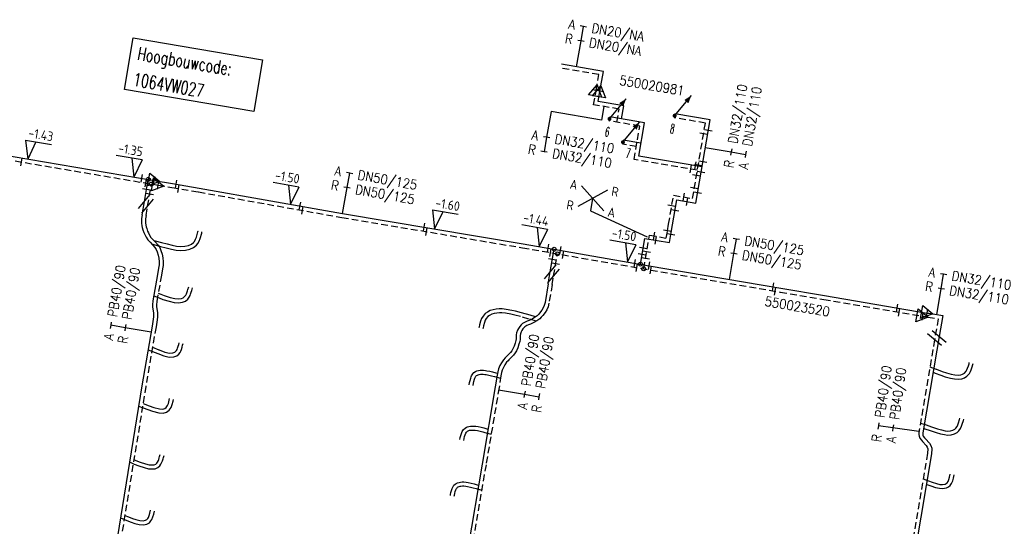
# Model space of a CAD drawing. Header units: millimetres. Extents: x 0 to 118212815, y 0 to 488348790.
# Tile 59 of 143: x 116047682 to 116141558, y 487603559 to 487651832. Entities that reach past the tile are written whole.
import ezdxf
from ezdxf.enums import TextEntityAlignment as Align

# ---------------------------------------------------------------- set-up
doc = ezdxf.new("R2010")
doc.units = ezdxf.units.MM
doc.header["$LTSCALE"] = 200
doc.linetypes.add('HIDDEN2', pattern=[4.7625, 3.175, -1.5875])
for name, color, linetype in [('WW-C-hoogbouw', 7, 'Continuous'), ('WW-C-isolatieovergang', 7, 'Continuous'), ('WW-C-mof', 7, 'Continuous'), ('WW-C-stijgstrang', 7, 'Continuous'), ('WW-C-tstuk', 7, 'Continuous'), ('WW-C-VERLOOP', 7, 'Continuous'), ('WW-I-diam', 7, 'Continuous'), ('WW-I-info', 7, 'Continuous'), ('WW-I-leidingkruis', 7, 'Continuous'), ('WW-I-NAP', 7, 'Continuous'), ('WW-L-aanvoer', 3, 'Continuous'), ('WW-L-retour', 3, 'HIDDEN2')]:
    doc.layers.add(name, color=color, linetype=linetype)
doc.styles.add('DIN17', font='ROMANS.SHX', dxfattribs={"width": 0.9})
doc.styles.add('ISOCP', font='ISOCP.SHX')

# ---------------------------------------------------------------- blocks, each defined once
blk = doc.blocks.new('LR-mof')
at = {"color": 0, "linetype": 'ByBlock', "lineweight": -2}
blk.add_line((0, -0.75), (0, 0.75), dxfattribs=at)
blk = doc.blocks.new('LR-tsb')
blk.add_circle((0, 0), 0.375)
blk = doc.blocks.new('LR-VERL')
at = {"color": 0, "linetype": 'ByBlock', "lineweight": -2}
blk.add_lwpolyline([(1.08, 0), (-1.08, -1.25), (-1.08, 1.25)], close=True, dxfattribs=at)
blk = doc.blocks.new('nap1')
at = {"color": 0, "linetype": 'Continuous', "lineweight": -3}
for p, q in [((-1, 3.5), (0, 0)), ((-1, 3.5), (4, 3.5)), ((1, 3.5), (0, 0))]:
    blk.add_line(p, q, dxfattribs=at)
at = {"color": 0, "linetype": 'Continuous', "lineweight": -3, "style": 'ISOCP'}
for tag, p in [('*1', (1.7, 5)), ('*2', (4, 1.5))]:
    blk.add_attdef(tag, text='', height=1.8, dxfattribs=at).set_placement(p, align=Align.MIDDLE)
blk = doc.blocks.new('nap2')
at = {"color": 0, "linetype": 'Continuous', "lineweight": -3}
for p, q in [((1, 3.5), (-4, 3.5)), ((-1, 3.5), (0, 0)), ((1, 3.5), (0, 0))]:
    blk.add_line(p, q, dxfattribs=at)
at = {"color": 0, "linetype": 'Continuous', "lineweight": -3, "style": 'ISOCP'}
for tag, p in [('*1', (-1.5, 5)), ('*2', (-4, 1.5))]:
    blk.add_attdef(tag, text='', height=1.8, dxfattribs=at).set_placement(p, align=Align.MIDDLE)
blk = doc.blocks.new('LR-DIAB2')
at = {"color": 0, "linetype": 'Continuous', "lineweight": -3}
blk.add_line((0, 5), (0, 7.8), dxfattribs=at)
at = {"color": 0, "lineweight": -3}
blk.add_line((0, 0), (0, 5), dxfattribs=at)
for points in [[(0.61, 7.8), (0, 7.8), (-0.61, 7.8)], [(0.61, 5), (0, 5), (-0.61, 5)]]:
    blk.add_lwpolyline(points, dxfattribs=at)
at = {"color": 1, "lineweight": -3, "style": 'DIN17', "width": 0.9}
for tag, p in [('*1', (-1.61, 7.8)), ('*2', (-1.61, 5.02))]:
    blk.add_attdef(tag, text='', height=1.8, dxfattribs=at).set_placement(p, align=Align.MIDDLE_RIGHT)
for tag, p in [('*11', (1.61, 7.8)), ('*12', (1.61, 5))]:
    blk.add_attdef(tag, text='', height=1.8, dxfattribs=at).set_placement(p, align=Align.MIDDLE_LEFT)
blk = doc.blocks.new('LR-ldkruis')
at = {"color": 0, "linetype": 'ByBlock', "lineweight": -2}
for p, q in [((2.5, 2), (-2.5, -2)), ((-2.5, 2), (2.5, -2))]:
    blk.add_line(p, q, dxfattribs=at)
at = {"color": 0, "linetype": 'ByBlock', "lineweight": -2, "style": 'ISOCP'}
for tag, p in [('*1', (-4, 2)), ('*3', (4, 2)), ('*2', (-4, -2)), ('*4', (4, -2))]:
    blk.add_attdef(tag, text='', height=1.8, dxfattribs=at).set_placement(p, align=Align.MIDDLE)
blk = doc.blocks.new('LR-styg')
at = {"color": 0, "lineweight": -3}
blk.add_line((0, 0), (2.5, 4.33), dxfattribs=at)
at = {"color": 0, "lineweight": -3, "const_width": 0.375}
blk.add_lwpolyline([(-0.19, 0, 1), (0.19, 0, 1)], format="xyb", close=True, dxfattribs=at)
at = {"color": 0, "lineweight": -3}
blk.add_solid([(2.5, 4.33), (1.32, 3.28), (2.18, 2.78)], dxfattribs=at)
at = {"color": 7, "linetype": 'ByBlock', "lineweight": -2, "style": 'DIN17', "width": 0.5}
blk.add_attdef('*1', text='', height=1.8, dxfattribs=at).set_placement((0, -2.5), align=Align.MIDDLE)
blk = doc.blocks.new('LR-DIAO2')
at = {"color": 0, "lineweight": -3}
blk.add_line((0, 0), (0, -5), dxfattribs=at)
at = {"color": 0, "linetype": 'Continuous', "lineweight": -3}
blk.add_line((0, -5), (0, -7.8), dxfattribs=at)
at = {"color": 0, "lineweight": -3}
for points in [[(0.61, -5), (0, -5), (-0.61, -5)], [(0.61, -7.8), (0, -7.8), (-0.61, -7.8)]]:
    blk.add_lwpolyline(points, dxfattribs=at)
at = {"color": 1, "lineweight": -3, "style": 'DIN17', "width": 0.9}
for tag, p in [('*1', (-1.61, -5)), ('*2', (-1.61, -7.78))]:
    blk.add_attdef(tag, text='', height=1.8, dxfattribs=at).set_placement(p, align=Align.MIDDLE_RIGHT)
for tag, p in [('*11', (1.61, -5)), ('*12', (1.61, -7.8))]:
    blk.add_attdef(tag, text='', height=1.8, dxfattribs=at).set_placement(p, align=Align.MIDDLE_LEFT)
blk = doc.blocks.new('LR-hoogb')
at = {"color": 0, "linetype": 'ByBlock', "lineweight": -3}
blk.add_lwpolyline([(-12.5, 5), (12.5, 5), (12.5, -5), (-12.5, -5)], close=True, dxfattribs=at)
at = {"color": 7, "linetype": 'Continuous', "lineweight": -3, "style": 'DIN17', "width": 0.7}
blk.add_text('Hoogbouwcode:', height=2.5, dxfattribs=at).set_placement((-11.15, 1))
at = {"color": 0, "linetype": 'ByBlock', "lineweight": -3, "style": 'DIN17', "width": 0.7}
for tag, p in [('*1', (-11.15, -4)), ('*2', (-11.15, -9))]:
    blk.add_attdef(tag, p, '', height=2.5, dxfattribs=at)
blk = doc.blocks.new('LR-hyp')
at = {"color": 7, "linetype": 'ByBlock', "lineweight": -3, "style": 'DIN17', "width": 0.9}
blk.add_attdef('*1', text='', height=1.8, dxfattribs=at).set_placement((0, 0), align=Align.MIDDLE)
at = {"color": 7, "linetype": 'ByBlock', "lineweight": -2, "style": 'DIN17', "width": 0.9, "flags": 1}
blk.add_attdef('*2', text='', height=1.8, dxfattribs=at).set_placement((0, -5), align=Align.MIDDLE)
blk = doc.blocks.new('LR-isoov')
at = {"color": 0, "linetype": 'ByBlock', "lineweight": -2}
blk.add_line((0.87, 1.5), (-0.87, -1.5), dxfattribs=at)

msp = doc.modelspace()

# ---------------------------------------------------------------- linework, layer by layer
at = {"layer": 'WW-I-diam'}
for p, q in [((116103153, 487642273), (116098340, 487643093)), ((116103373, 487643569), (116103153, 487642273))]:
    msp.add_line(p, q, dxfattribs=at)
at = {"layer": 'WW-I-info'}
for p, q in [((116102308, 487634803), (116102102, 487633613)), ((116102102, 487633613), (116107510, 487631147))]:
    msp.add_line(p, q, dxfattribs=at)
at = {"layer": 'WW-L-aanvoer'}
for p, q in [((116103332, 487646908), (116099333, 487647589)), ((116103009, 487645014), (116103332, 487646908)), ((116102844, 487644044), (116103009, 487645014)), ((116105272, 487643631), (116102844, 487644044)), ((116105059, 487642379), (116105272, 487643631)), ((116107248, 487642006), (116103949, 487642568)), ((116113501, 487642297), (116110157, 487642866)), ((116112147, 487634351), (116113501, 487642297)), ((116106706, 487638829), (116107248, 487642006)), ((116106916, 487640062), (116105230, 487640349)), ((116043563, 487639384), (116060510, 487636515)), ((116112735, 487637802), (116106706, 487638829)), ((116059572, 487634501), (116059934, 487636612)), ((116060510, 487636515), (116062252, 487636220)), ((116062252, 487636220), (116064796, 487635789)), ((116064796, 487635789), (116078463, 487633366)), ((116109925, 487632274), (116110331, 487634661)), ((116110331, 487634661), (116112147, 487634351)), ((116059358, 487633253), (116059572, 487634501)), ((116059358, 487633253), (116059308, 487632898)), ((116059308, 487632898), (116059309, 487632439)), ((116078463, 487633366), (116095681, 487630476)), ((116059309, 487632439), (116059341, 487632188)), ((116059341, 487632188), (116059372, 487632024)), ((116059372, 487632024), (116059424, 487631815)), ((116059424, 487631815), (116059517, 487631548)), ((116109769, 487631358), (116109925, 487632274)), ((116059517, 487631548), (116059608, 487631351)), ((116059608, 487631351), (116059729, 487631125)), ((116059729, 487631125), (116059894, 487630855)), ((116064795, 487630744), (116064887, 487630975)), ((116064887, 487630975), (116065040, 487631504)), ((116065040, 487631504), (116065064, 487631601)), ((116065064, 487631601), (116065064, 487631603)), ((116106865, 487628536), (116107291, 487630992)), ((116107291, 487630992), (116109635, 487630586)), ((116109635, 487630586), (116109769, 487631358)), ((116059894, 487630855), (116060119, 487630627)), ((116060119, 487630627), (116060354, 487630391)), ((116060273, 487630472), (116060482, 487630407)), ((116060354, 487630391), (116060565, 487630139)), ((116060482, 487630407), (116061104, 487630233)), ((116060565, 487630139), (116060692, 487629934)), ((116060692, 487629934), (116060792, 487629702)), ((116061104, 487630233), (116061649, 487630091)), ((116061649, 487630091), (116062143, 487629970)), ((116062143, 487629970), (116062598, 487629886)), ((116063481, 487629864), (116063909, 487629965)), ((116063909, 487629965), (116064255, 487630122)), ((116064255, 487630122), (116064528, 487630335)), ((116064528, 487630335), (116064652, 487630496)), ((116064652, 487630496), (116064795, 487630744)), ((116095681, 487630476), (116107690, 487628393)), ((116098271, 487627809), (116098640, 487629963)), ((116060792, 487629702), (116060896, 487629406)), ((116060896, 487629406), (116060955, 487629101)), ((116060955, 487629101), (116060983, 487628767)), ((116062598, 487629886), (116063046, 487629852)), ((116063046, 487629852), (116063481, 487629864)), ((116060927, 487628149), (116060823, 487627550)), ((116060971, 487628470), (116060927, 487628149)), ((116060983, 487628767), (116060971, 487628470)), ((116107690, 487628393), (116120264, 487626249)), ((116060823, 487627550), (116060385, 487625049)), ((116098073, 487626651), (116098271, 487627809)), ((116064092, 487626024), (116064163, 487626277)), ((116098073, 487626651), (116097772, 487624896)), ((116120264, 487626249), (116124409, 487625551)), ((116060467, 487625519), (116060987, 487625314)), ((116060987, 487625314), (116061324, 487625182)), ((116063715, 487625216), (116063843, 487625388)), ((116063843, 487625388), (116063930, 487625561)), ((116063930, 487625561), (116063981, 487625686)), ((116063981, 487625686), (116064045, 487625878)), ((116064045, 487625878), (116064092, 487626024)), ((116124409, 487625551), (116134213, 487623882)), ((116060385, 487625049), (116060337, 487624660)), ((116060337, 487624660), (116060350, 487624426)), ((116060350, 487624426), (116060405, 487624081)), ((116061324, 487625182), (116061936, 487624996)), ((116061936, 487624996), (116062419, 487624888)), ((116062419, 487624888), (116062836, 487624861)), ((116062836, 487624861), (116063215, 487624906)), ((116063215, 487624906), (116063477, 487625016)), ((116063477, 487625016), (116063715, 487625216)), ((116097593, 487624369), (116097457, 487624156)), ((116097701, 487624609), (116097593, 487624369)), ((116097772, 487624896), (116097701, 487624609)), ((116060449, 487623515), (116060386, 487623066)), ((116060405, 487624081), (116060434, 487623856)), ((116060434, 487623856), (116060445, 487623662)), ((116060445, 487623662), (116060449, 487623515)), ((116091724, 487623364), (116091623, 487623099)), ((116091857, 487623594), (116091724, 487623364)), ((116092077, 487623825), (116091857, 487623594)), ((116092277, 487623968), (116092077, 487623825)), ((116092534, 487624109), (116092277, 487623968)), ((116092822, 487624200), (116092534, 487624109)), ((116093115, 487624256), (116092822, 487624200)), ((116093412, 487624275), (116093115, 487624256)), ((116093681, 487624273), (116093412, 487624275)), ((116094058, 487624229), (116093681, 487624273)), ((116094591, 487624133), (116094058, 487624229)), ((116094962, 487624051), (116094591, 487624133)), ((116095518, 487623911), (116094962, 487624051)), ((116096348, 487623671), (116095518, 487623911)), ((116096863, 487623511), (116096348, 487623671)), ((116096772, 487623447), (116096533, 487623301)), ((116096934, 487623561), (116096772, 487623447)), ((116097012, 487623627), (116096934, 487623561)), ((116097138, 487623747), (116097012, 487623627)), ((116097250, 487623878), (116097138, 487623747)), ((116097457, 487624156), (116097250, 487623878)), ((116134213, 487623882), (116134357, 487623857)), ((116134357, 487623857), (116135693, 487623638)), ((116135693, 487623638), (116135342, 487621652)), ((116060306, 487622638), (116059333, 487616959)), ((116060386, 487623066), (116060306, 487622638)), ((116091485, 487622553), (116091463, 487622460)), ((116091524, 487622765), (116091485, 487622553)), ((116091623, 487623099), (116091524, 487622765)), ((116095226, 487622422), (116095140, 487622246)), ((116095360, 487622603), (116095226, 487622422)), ((116095492, 487622758), (116095360, 487622603)), ((116095626, 487622885), (116095492, 487622758)), ((116095864, 487623021), (116095626, 487622885)), ((116096052, 487623108), (116095864, 487623021)), ((116096256, 487623178), (116096052, 487623108)), ((116096533, 487623301), (116096256, 487623178)), ((116095020, 487621570), (116095008, 487621407)), ((116095021, 487621790), (116095020, 487621570)), ((116095061, 487622009), (116095021, 487621790)), ((116095140, 487622246), (116095061, 487622009)), ((116135342, 487621652), (116135117, 487620327)), ((116063101, 487620403), (116063167, 487620619)), ((116063167, 487620619), (116063218, 487620803)), ((116063218, 487620803), (116063256, 487620964)), ((116094822, 487620717), (116094704, 487620470)), ((116094923, 487621014), (116094822, 487620717)), ((116094991, 487621248), (116094923, 487621014)), ((116095008, 487621407), (116094991, 487621248)), ((116059921, 487620388), (116060844, 487620015)), ((116060844, 487620015), (116061426, 487619787)), ((116061426, 487619787), (116061928, 487619690)), ((116061928, 487619690), (116062367, 487619707)), ((116062367, 487619707), (116062656, 487619812)), ((116062656, 487619812), (116062854, 487619965)), ((116062854, 487619965), (116062967, 487620111)), ((116062967, 487620111), (116063040, 487620257)), ((116063040, 487620257), (116063101, 487620403)), ((116094056, 487619692), (116093962, 487619597)), ((116094226, 487619864), (116094056, 487619692)), ((116094464, 487620106), (116094226, 487619864)), ((116094594, 487620290), (116094464, 487620106)), ((116094704, 487620470), (116094594, 487620290)), ((116135117, 487620327), (116133814, 487612649)), ((116093463, 487618875), (116093321, 487618551)), ((116093604, 487619131), (116093463, 487618875)), ((116093807, 487619423), (116093604, 487619131)), ((116093962, 487619597), (116093807, 487619423)), ((116138414, 487618478), (116138505, 487618752)), ((116138505, 487618752), (116138563, 487618962)), ((116138563, 487618962), (116138591, 487619085)), ((116090682, 487617679), (116090727, 487617802)), ((116090727, 487617802), (116090770, 487617900)), ((116090770, 487617900), (116090875, 487618081)), ((116090875, 487618081), (116090993, 487618203)), ((116090993, 487618203), (116091132, 487618303)), ((116091132, 487618303), (116091277, 487618360)), ((116091277, 487618360), (116091415, 487618402)), ((116091415, 487618402), (116091597, 487618427)), ((116091597, 487618427), (116091755, 487618434)), ((116091755, 487618434), (116091896, 487618428)), ((116091896, 487618428), (116092093, 487618408)), ((116092093, 487618408), (116092227, 487618388)), ((116092227, 487618388), (116092495, 487618335)), ((116092495, 487618335), (116092746, 487618275)), ((116092746, 487618275), (116093066, 487618185)), ((116093195, 487617960), (116093008, 487616836)), ((116093066, 487618185), (116093227, 487618140)), ((116093254, 487618291), (116093195, 487617960)), ((116093321, 487618551), (116093254, 487618291)), ((116134762, 487618233), (116134951, 487618162)), ((116134951, 487618162), (116135519, 487617955)), ((116135519, 487617955), (116135934, 487617808)), ((116135934, 487617808), (116136417, 487617676)), ((116137755, 487617710), (116137999, 487617863)), ((116137999, 487617863), (116138233, 487618127)), ((116138233, 487618127), (116138325, 487618295)), ((116138325, 487618295), (116138414, 487618478)), ((116059333, 487616959), (116051908, 487571333)), ((116090541, 487617033), (116090582, 487617264)), ((116090582, 487617264), (116090623, 487617459)), ((116090623, 487617459), (116090682, 487617679)), ((116093008, 487616836), (116091767, 487609487)), ((116136417, 487617676), (116136806, 487617609)), ((116136806, 487617609), (116137173, 487617583)), ((116137173, 487617583), (116137511, 487617619)), ((116137511, 487617619), (116137755, 487617710)), ((116059018, 487615018), (116059902, 487614691)), ((116062113, 487614872), (116062223, 487615152)), ((116062223, 487615152), (116062309, 487615478)), ((116062309, 487615478), (116062348, 487615636)), ((116059902, 487614691), (116060358, 487614532)), ((116060358, 487614532), (116060941, 487614358)), ((116060941, 487614358), (116061362, 487614350)), ((116061362, 487614350), (116061689, 487614429)), ((116061689, 487614429), (116061934, 487614621)), ((116061934, 487614621), (116062113, 487614872)), ((116090273, 487612999), (116090389, 487613046)), ((116090389, 487613046), (116090500, 487613077)), ((116090500, 487613077), (116090662, 487613101)), ((116090662, 487613101), (116090795, 487613109)), ((116090795, 487613109), (116091009, 487613106)), ((116091009, 487613106), (116091158, 487613087)), ((116091158, 487613087), (116091388, 487613054)), ((116091388, 487613054), (116091672, 487612993)), ((116137383, 487612883), (116137479, 487613096)), ((116137479, 487613096), (116137551, 487613294)), ((116137551, 487613294), (116137657, 487613638)), ((116137657, 487613638), (116137687, 487613762)), ((116089688, 487612015), (116089736, 487612223)), ((116089736, 487612223), (116089792, 487612414)), ((116089792, 487612414), (116089874, 487612607)), ((116089874, 487612607), (116089995, 487612785)), ((116089995, 487612785), (116090145, 487612920)), ((116090145, 487612920), (116090273, 487612999)), ((116091672, 487612993), (116091934, 487612926)), ((116091934, 487612926), (116092126, 487612871)), ((116092126, 487612871), (116092329, 487612814)), ((116133814, 487612649), (116133783, 487612425)), ((116133783, 487612425), (116133785, 487612339)), ((116133785, 487612339), (116133801, 487612249)), ((116133801, 487612249), (116133837, 487612159)), ((116133837, 487612159), (116133953, 487612004)), ((116133857, 487612903), (116133993, 487612859)), ((116133993, 487612859), (116134481, 487612682)), ((116134481, 487612682), (116135075, 487612483)), ((116135075, 487612483), (116135486, 487612374)), ((116135486, 487612374), (116135850, 487612296)), ((116135850, 487612296), (116136150, 487612257)), ((116136150, 487612257), (116136493, 487612281)), ((116136493, 487612281), (116136796, 487612365)), ((116136796, 487612365), (116137050, 487612494)), ((116137050, 487612494), (116137213, 487612650)), ((116137213, 487612650), (116137383, 487612883)), ((116089649, 487611815), (116089688, 487612015)), ((116133953, 487612004), (116134051, 487611895)), ((116134051, 487611895), (116134416, 487611477)), ((116134416, 487611477), (116134563, 487611247)), ((116134563, 487611247), (116134641, 487610991)), ((116061418, 487610215), (116061441, 487610317)), ((116134620, 487610479), (116125792, 487558660)), ((116134627, 487610619), (116134620, 487610479)), ((116134644, 487610797), (116134627, 487610619)), ((116134641, 487610991), (116134644, 487610797)), ((116058152, 487609699), (116058609, 487609492)), ((116058609, 487609492), (116059036, 487609317)), ((116059036, 487609317), (116059564, 487609146)), ((116060848, 487609161), (116061051, 487609319)), ((116061051, 487609319), (116061154, 487609476)), ((116061154, 487609476), (116061249, 487609659)), ((116061249, 487609659), (116061310, 487609812)), ((116061310, 487609812), (116061359, 487609973)), ((116061359, 487609973), (116061393, 487610114)), ((116061393, 487610114), (116061418, 487610215)), ((116091767, 487609487), (116083326, 487559947)), ((116059564, 487609146), (116059958, 487609042)), ((116059958, 487609042), (116060291, 487609021)), ((116060291, 487609021), (116060587, 487609048)), ((116060587, 487609048), (116060848, 487609161)), ((116136712, 487608148), (116136780, 487608448)), ((116089003, 487607345), (116089087, 487607463)), ((116089087, 487607463), (116089199, 487607571)), ((116089199, 487607571), (116089307, 487607645)), ((116089307, 487607645), (116089434, 487607707)), ((116089434, 487607707), (116089576, 487607745)), ((116089576, 487607745), (116089695, 487607771)), ((116089695, 487607771), (116089873, 487607786)), ((116089873, 487607786), (116090043, 487607785)), ((116090043, 487607785), (116090252, 487607764)), ((116090252, 487607764), (116090437, 487607738)), ((116090437, 487607738), (116090740, 487607673)), ((116090740, 487607673), (116091021, 487607600)), ((116091021, 487607600), (116091307, 487607513)), ((116091307, 487607513), (116091425, 487607480)), ((116134123, 487607562), (116134179, 487607540)), ((116134179, 487607540), (116134550, 487607404)), ((116134550, 487607404), (116134983, 487607270)), ((116136247, 487607316), (116136402, 487607459)), ((116136402, 487607459), (116136539, 487607652)), ((116136539, 487607652), (116136642, 487607889)), ((116136642, 487607889), (116136712, 487608148)), ((116088743, 487606491), (116088765, 487606604)), ((116088765, 487606604), (116088801, 487606780)), ((116088801, 487606780), (116088848, 487606972)), ((116088848, 487606972), (116088918, 487607174)), ((116088918, 487607174), (116089003, 487607345)), ((116134983, 487607270), (116135371, 487607178)), ((116135371, 487607178), (116135665, 487607160)), ((116135665, 487607160), (116136035, 487607208)), ((116136035, 487607208), (116136247, 487607316)), ((116060390, 487604450), (116060468, 487604701)), ((116060468, 487604701), (116060534, 487604999)), ((116057284, 487604364), (116057908, 487604097)), ((116057908, 487604097), (116058304, 487603947)), ((116058304, 487603947), (116058671, 487603839)), ((116058671, 487603839), (116059073, 487603743)), ((116059073, 487603743), (116059473, 487603704)), ((116059473, 487603704), (116059820, 487603773)), ((116059820, 487603773), (116060045, 487603903)), ((116060045, 487603903), (116060198, 487604066)), ((116060198, 487604066), (116060292, 487604216)), ((116060292, 487604216), (116060390, 487604450))]:
    msp.add_line(p, q, dxfattribs=at)
at = {"layer": 'WW-L-retour'}
for p, q in [((116102894, 487646597), (116099269, 487647214)), ((116102636, 487645086), (116102894, 487646597)), ((116102406, 487643733), (116102636, 487645086)), ((116104834, 487643320), (116102406, 487643733)), ((116104621, 487642068), (116104834, 487643320)), ((116106809, 487641695), (116103885, 487642193)), ((116113063, 487641986), (116110093, 487642492)), ((116106268, 487638519), (116106809, 487641695)), ((116111837, 487634790), (116113063, 487641986)), ((116106478, 487639751), (116105166, 487639974)), ((116043500, 487639009), (116060880, 487636067)), ((116112297, 487637491), (116106268, 487638519)), ((116059880, 487634050), (116060244, 487636174)), ((116060880, 487636067), (116062188, 487635845)), ((116062188, 487635845), (116064731, 487635415)), ((116064731, 487635415), (116078399, 487632991)), ((116109550, 487632338), (116110021, 487635099)), ((116110021, 487635099), (116111837, 487634790)), ((116059732, 487633189), (116059880, 487634050)), ((116059732, 487633189), (116059688, 487632872)), ((116059688, 487632872), (116059689, 487632464)), ((116078399, 487632991), (116095617, 487630101)), ((116059689, 487632464), (116059717, 487632247)), ((116059717, 487632247), (116059743, 487632105)), ((116059743, 487632105), (116059789, 487631923)), ((116059789, 487631923), (116059870, 487631690)), ((116109444, 487631708), (116109550, 487632338)), ((116059870, 487631690), (116059948, 487631521)), ((116059948, 487631521), (116060059, 487631314)), ((116060059, 487631314), (116060195, 487631090)), ((116060195, 487631090), (116060389, 487630894)), ((116060389, 487630894), (116060635, 487630647)), ((116064335, 487630707), (116064452, 487630910)), ((116064452, 487630910), (116064527, 487631098)), ((116064527, 487631098), (116064673, 487631603)), ((116064673, 487631603), (116064697, 487631699)), ((116064697, 487631699), (116064699, 487631707)), ((116107174, 487628097), (116107730, 487631302)), ((116107730, 487631302), (116109325, 487631025)), ((116109325, 487631025), (116109444, 487631708)), ((116060476, 487630807), (116060590, 487630771)), ((116060590, 487630771), (116061203, 487630599)), ((116060635, 487630647), (116060874, 487630362)), ((116060874, 487630362), (116061030, 487630110)), ((116061030, 487630110), (116061146, 487629840)), ((116061203, 487630599), (116061742, 487630459)), ((116061742, 487630459), (116062223, 487630342)), ((116062223, 487630342), (116062647, 487630263)), ((116062647, 487630263), (116063055, 487630233)), ((116063055, 487630233), (116063432, 487630243)), ((116063432, 487630243), (116063785, 487630326)), ((116063785, 487630326), (116064057, 487630450)), ((116064057, 487630450), (116064257, 487630605)), ((116064257, 487630605), (116064335, 487630707)), ((116095617, 487630101), (116107871, 487627976)), ((116061146, 487629840), (116061263, 487629506)), ((116061263, 487629506), (116061332, 487629153)), ((116061332, 487629153), (116061364, 487628775)), ((116098588, 487627410), (116098951, 487629523)), ((116061302, 487628091), (116061197, 487627485)), ((116061348, 487628418), (116061302, 487628091)), ((116061364, 487628775), (116061348, 487628418)), ((116061197, 487627485), (116060761, 487624993)), ((116098447, 487626586), (116098588, 487627410)), ((116107871, 487627976), (116120200, 487625874)), ((116063728, 487626134), (116063797, 487626379)), ((116098447, 487626586), (116098144, 487624819)), ((116060895, 487625759), (116061125, 487625668)), ((116061125, 487625668), (116061449, 487625541)), ((116061449, 487625541), (116062033, 487625364)), ((116062033, 487625364), (116062473, 487625265)), ((116062473, 487625265), (116062826, 487625243)), ((116062826, 487625243), (116063118, 487625277)), ((116063118, 487625277), (116063277, 487625344)), ((116063277, 487625344), (116063437, 487625479)), ((116063437, 487625479), (116063519, 487625588)), ((116063519, 487625588), (116063583, 487625717)), ((116063583, 487625717), (116063624, 487625818)), ((116063624, 487625818), (116063684, 487625997)), ((116063684, 487625997), (116063728, 487626134)), ((116120200, 487625874), (116124346, 487625176)), ((116060761, 487624993), (116060718, 487624648)), ((116060718, 487624648), (116060728, 487624467)), ((116060728, 487624467), (116060781, 487624135)), ((116098062, 487624484), (116097928, 487624188)), ((116098144, 487624819), (116098062, 487624484)), ((116124346, 487625176), (116133774, 487623574)), ((116060829, 487623493), (116060761, 487623005)), ((116060781, 487624135), (116060813, 487623891)), ((116060813, 487623891), (116060825, 487623677)), ((116060825, 487623677), (116060829, 487623493)), ((116092164, 487623364), (116092068, 487623200)), ((116092328, 487623537), (116092164, 487623364)), ((116092480, 487623646), (116092328, 487623537)), ((116092684, 487623758), (116092480, 487623646)), ((116092916, 487623831), (116092684, 487623758)), ((116093163, 487623878), (116092916, 487623831)), ((116093423, 487623895), (116093163, 487623878)), ((116093658, 487623893), (116093423, 487623895)), ((116094003, 487623853), (116093658, 487623893)), ((116094516, 487623760), (116094003, 487623853)), ((116094875, 487623681), (116094516, 487623760)), ((116095419, 487623544), (116094875, 487623681)), ((116096239, 487623308), (116095419, 487623544)), ((116097414, 487623485), (116097266, 487623343)), ((116097547, 487623640), (116097414, 487623485)), ((116097770, 487623940), (116097547, 487623640)), ((116097928, 487624188), (116097770, 487623940)), ((116133774, 487623574), (116134286, 487623487)), ((116134286, 487623487), (116135252, 487623326)), ((116060680, 487622572), (116059708, 487616895)), ((116060761, 487623005), (116060680, 487622572)), ((116091857, 487622475), (116091833, 487622373)), ((116091894, 487622676), (116091857, 487622475)), ((116091984, 487622977), (116091894, 487622676)), ((116092068, 487623200), (116091984, 487622977)), ((116095768, 487622496), (116095658, 487622366)), ((116095854, 487622578), (116095768, 487622496)), ((116096038, 487622683), (116095854, 487622578)), ((116096194, 487622755), (116096038, 487622683)), ((116096395, 487622824), (116096194, 487622755)), ((116096923, 487623094), (116096239, 487623308)), ((116096709, 487622963), (116096395, 487622824)), ((116096981, 487623129), (116096709, 487622963)), ((116097166, 487623260), (116096981, 487623129)), ((116097266, 487623343), (116097166, 487623260)), ((116135252, 487623326), (116134902, 487621331)), ((116095400, 487621556), (116095386, 487621372)), ((116095401, 487621754), (116095400, 487621556)), ((116095430, 487621914), (116095401, 487621754)), ((116095493, 487622102), (116095430, 487621914)), ((116095552, 487622224), (116095493, 487622102)), ((116095658, 487622366), (116095552, 487622224)), ((116060347, 487620626), (116060985, 487620368)), ((116062743, 487620532), (116062802, 487620725)), ((116062802, 487620725), (116062850, 487620898)), ((116062850, 487620898), (116062886, 487621052)), ((116095174, 487620573), (116095038, 487620289)), ((116095285, 487620900), (116095174, 487620573)), ((116095365, 487621174), (116095285, 487620900)), ((116095386, 487621372), (116095365, 487621174)), ((116134902, 487621331), (116134743, 487620391)), ((116060985, 487620368), (116061533, 487620153)), ((116061533, 487620153), (116061957, 487620071)), ((116061957, 487620071), (116062293, 487620084)), ((116062293, 487620084), (116062470, 487620149)), ((116062470, 487620149), (116062584, 487620237)), ((116062584, 487620237), (116062644, 487620314)), ((116062644, 487620314), (116062694, 487620415)), ((116062694, 487620415), (116062743, 487620532)), ((116094756, 487619861), (116094496, 487619598)), ((116094912, 487620081), (116094756, 487619861)), ((116095038, 487620289), (116094912, 487620081)), ((116134743, 487620391), (116133439, 487612708)), ((116093804, 487618706), (116093682, 487618426)), ((116093928, 487618931), (116093804, 487618706)), ((116094106, 487619187), (116093928, 487618931)), ((116094240, 487619337), (116094106, 487619187)), ((116094327, 487619425), (116094240, 487619337)), ((116094496, 487619598), (116094327, 487619425)), ((116134464, 487618749), (116135083, 487618519)), ((116138061, 487618622), (116138142, 487618862)), ((116138142, 487618862), (116138194, 487619054)), ((116138194, 487619054), (116138220, 487619170)), ((116091080, 487617661), (116091110, 487617728)), ((116091110, 487617728), (116091180, 487617850)), ((116091180, 487617850), (116091242, 487617914)), ((116091242, 487617914), (116091316, 487617967)), ((116091316, 487617967), (116091402, 487618001)), ((116091402, 487618001), (116091496, 487618029)), ((116091496, 487618029), (116091631, 487618048)), ((116091631, 487618048), (116091756, 487618053)), ((116091756, 487618053), (116091870, 487618049)), ((116091870, 487618049), (116092046, 487618031)), ((116092046, 487618031), (116092163, 487618014)), ((116092163, 487618014), (116092414, 487617964)), ((116092414, 487617964), (116092650, 487617907)), ((116092650, 487617907), (116092963, 487617819)), ((116092963, 487617819), (116093530, 487617660)), ((116093569, 487617895), (116093383, 487616773)), ((116093626, 487618210), (116093569, 487617895)), ((116093682, 487618426), (116093626, 487618210)), ((116135083, 487618519), (116135647, 487618313)), ((116135647, 487618313), (116136048, 487618171)), ((116136048, 487618171), (116136500, 487618048)), ((116136500, 487618048), (116136851, 487617987)), ((116136851, 487617987), (116137166, 487617965)), ((116137166, 487617965), (116137424, 487617992)), ((116137424, 487617992), (116137586, 487618052)), ((116137586, 487618052), (116137751, 487618156)), ((116137751, 487618156), (116137921, 487618347)), ((116137921, 487618347), (116137987, 487618468)), ((116137987, 487618468), (116138061, 487618622)), ((116059708, 487616895), (116052283, 487571270)), ((116090915, 487616966), (116090955, 487617191)), ((116090955, 487617191), (116090993, 487617370)), ((116090993, 487617370), (116091045, 487617564)), ((116091045, 487617564), (116091080, 487617661)), ((116093383, 487616773), (116092142, 487609423)), ((116059443, 487615266), (116060031, 487615049)), ((116060031, 487615049), (116060474, 487614893)), ((116061656, 487614887), (116061777, 487615055)), ((116061777, 487615055), (116061861, 487615270)), ((116061861, 487615270), (116061940, 487615572)), ((116061940, 487615572), (116061979, 487615728)), ((116060474, 487614893), (116061000, 487614737)), ((116061000, 487614737), (116061321, 487614731)), ((116061321, 487614731), (116061519, 487614779)), ((116061519, 487614779), (116061656, 487614887)), ((116133556, 487613398), (116134116, 487613219)), ((116134116, 487613219), (116134606, 487613040)), ((116134606, 487613040), (116135184, 487612847)), ((116136926, 487612901), (116137053, 487613075)), ((116137053, 487613075), (116137126, 487613240)), ((116137126, 487613240), (116137191, 487613415)), ((116137191, 487613415), (116137290, 487613738)), ((116137290, 487613738), (116137317, 487613851)), ((116090060, 487611936), (116090104, 487612127)), ((116090104, 487612127), (116090150, 487612286)), ((116090150, 487612286), (116090209, 487612424)), ((116090209, 487612424), (116090284, 487612533)), ((116090284, 487612533), (116090374, 487612615)), ((116090374, 487612615), (116090445, 487612659)), ((116090445, 487612659), (116090512, 487612686)), ((116090512, 487612686), (116090579, 487612705)), ((116090579, 487612705), (116090701, 487612722)), ((116090701, 487612722), (116090803, 487612728)), ((116090803, 487612728), (116090983, 487612726)), ((116090983, 487612726), (116091107, 487612710)), ((116091107, 487612710), (116091321, 487612680)), ((116091321, 487612680), (116091585, 487612623)), ((116091585, 487612623), (116091834, 487612559)), ((116091834, 487612559), (116092023, 487612505)), ((116092023, 487612505), (116092633, 487612333)), ((116133439, 487612708), (116133402, 487612447)), ((116133402, 487612447), (116133406, 487612299)), ((116133406, 487612299), (116133434, 487612144)), ((116133434, 487612144), (116133502, 487611972)), ((116135184, 487612847), (116135575, 487612744)), ((116135575, 487612744), (116135914, 487612671)), ((116135914, 487612671), (116136161, 487612639)), ((116136161, 487612639), (116136428, 487612657)), ((116136428, 487612657), (116136658, 487612721)), ((116136658, 487612721), (116136828, 487612807)), ((116136828, 487612807), (116136926, 487612901)), ((116090022, 487611742), (116090060, 487611936)), ((116133502, 487611972), (116133659, 487611762)), ((116133659, 487611762), (116133767, 487611643)), ((116133767, 487611643), (116134111, 487611249)), ((116134111, 487611249), (116134215, 487611086)), ((116061023, 487610203), (116061048, 487610303)), ((116061048, 487610303), (116061071, 487610403)), ((116134242, 487610520), (116125413, 487558698)), ((116134215, 487611086), (116134262, 487610931)), ((116134248, 487610647), (116134242, 487610520)), ((116134264, 487610812), (116134248, 487610647)), ((116134262, 487610931), (116134264, 487610812)), ((116058574, 487609925), (116058759, 487609841)), ((116058759, 487609841), (116059167, 487609674)), ((116059167, 487609674), (116059671, 487609511)), ((116059671, 487609511), (116060020, 487609419)), ((116060020, 487609419), (116060286, 487609402)), ((116060286, 487609402), (116060492, 487609421)), ((116060492, 487609421), (116060653, 487609490)), ((116060653, 487609490), (116060768, 487609580)), ((116060768, 487609580), (116060826, 487609668)), ((116060826, 487609668), (116060904, 487609818)), ((116060904, 487609818), (116060951, 487609938)), ((116060951, 487609938), (116060992, 487610072)), ((116060992, 487610072), (116061023, 487610203)), ((116092142, 487609423), (116083700, 487559880)), ((116136343, 487608240), (116136409, 487608532)), ((116089751, 487607394), (116089888, 487607406)), ((116089888, 487607406), (116090022, 487607405)), ((116090022, 487607405), (116090206, 487607386)), ((116133828, 487608090), (116134315, 487607895)), ((116134315, 487607895), (116134672, 487607764)), ((116134672, 487607764), (116135083, 487607636)), ((116135083, 487607636), (116135426, 487607556)), ((116135426, 487607556), (116135652, 487607542)), ((116135652, 487607542), (116135921, 487607576)), ((116135921, 487607576), (116136027, 487607631)), ((116136027, 487607631), (116136115, 487607711)), ((116136115, 487607711), (116136206, 487607840)), ((116136206, 487607840), (116136282, 487608015)), ((116136282, 487608015), (116136343, 487608240)), ((116089116, 487606418), (116089138, 487606529)), ((116089138, 487606529), (116089172, 487606696)), ((116089172, 487606696), (116089213, 487606865)), ((116089213, 487606865), (116089269, 487607026)), ((116089269, 487607026), (116089330, 487607149)), ((116089330, 487607149), (116089377, 487607214)), ((116089377, 487607214), (116089440, 487607276)), ((116089440, 487607276), (116089499, 487607316)), ((116089499, 487607316), (116089568, 487607350)), ((116089568, 487607350), (116089665, 487607376)), ((116089665, 487607376), (116089751, 487607394)), ((116090206, 487607386), (116090370, 487607363)), ((116090370, 487607363), (116090652, 487607303)), ((116090652, 487607303), (116090919, 487607234)), ((116090919, 487607234), (116091201, 487607148)), ((116091201, 487607148), (116091729, 487606999)), ((116057707, 487604597), (116058051, 487604449)), ((116060032, 487604580), (116060101, 487604799)), ((116060101, 487604799), (116060163, 487605081)), ((116058051, 487604449), (116058425, 487604307)), ((116058425, 487604307), (116058768, 487604206)), ((116058768, 487604206), (116059136, 487604118)), ((116059136, 487604118), (116059454, 487604088)), ((116059454, 487604088), (116059684, 487604134)), ((116059684, 487604134), (116059807, 487604204)), ((116059807, 487604204), (116059896, 487604299)), ((116059896, 487604299), (116059954, 487604391)), ((116059954, 487604391), (116060032, 487604580))]:
    msp.add_line(p, q, dxfattribs=at)

# ---------------------------------------------------------------- block references
at = {"layer": 'WW-C-hoogbouw', "linetype": 'Continuous'}
ref = msp.add_blockref('LR-hoogb', (116064247, 487646600), dxfattribs=dict(at, xscale=499.9999999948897, yscale=499.9999999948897, zscale=499.9999999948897, rotation=350.3912303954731))
ref.add_attrib('*1', '1064VW027', (116058417, 487645558), dxfattribs={"layer": '0', "color": 7, "linetype": 'ByBlock', "lineweight": -3, "height": 1250, "rotation": 350.39123, "style": 'DIN17', "width": 0.7})
at = {"layer": 'WW-C-isolatieovergang', "linetype": 'Continuous', "xscale": 500, "yscale": 500, "zscale": 500}
for p, rotation in [((116059572, 487634501), 170.2697), ((116059880, 487634050), 170.2697), ((116098271, 487627809), 170.2697), ((116098588, 487627410), 170.2697), ((116134902, 487621331), 260.3664), ((116135342, 487621652), 79.9989)]:
    msp.add_blockref('LR-isoov', p, dxfattribs=dict(at, rotation=rotation))
at = {"layer": 'WW-C-mof'}
for p, xscale, yscale, zscale, rotation in [((116102636, 487645086), 500.0000000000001, 500.0000000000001, 500.0000000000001, 80.3322), ((116103009, 487645014), 500.0000000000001, 500.0000000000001, 500.0000000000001, 80.3322), ((116113333, 487641311), 500, 500, 500, 260.3321995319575), ((116112895, 487641000), 500, 500, 500, 260.3321995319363), ((116111651, 487637601), 500, 500, 500, 170.332199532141), ((116112381, 487637984), 500.0000000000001, 500.0000000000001, 500.0000000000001, 80.33219953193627), ((116112090, 487637912), 500, 500, 500, 170.332199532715), ((116112819, 487638295), 500, 500, 500, 80.33219953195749), ((116112213, 487636999), 500.0000000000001, 500.0000000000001, 500.0000000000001, 80.33219953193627), ((116112651, 487637309), 500, 500, 500, 80.33219953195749), ((116112005, 487635775), 500.0000000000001, 500.0000000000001, 500.0000000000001, 80.33219953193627), ((116111006, 487634931), 499.9999999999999, 499.9999999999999, 499.9999999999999, 350.3321995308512), ((116111317, 487634493), 499.9999999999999, 499.9999999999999, 499.9999999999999, 350.3321995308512), ((116112315, 487635337), 500, 500, 500, 80.33219953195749), ((116109853, 487634113), 500, 500, 500, 260.3321995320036), ((116110164, 487633675), 500, 500, 500, 260.3321995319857), ((116133774, 487623574), 500, 500, 500, 350.3571999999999), ((116134213, 487623882), 500, 500, 500, 350.3371)]:
    msp.add_blockref('LR-mof', p, dxfattribs=dict(at, xscale=xscale, yscale=yscale, zscale=zscale, rotation=rotation))
at = {"layer": 'WW-C-mof', "linetype": 'Continuous'}
for p, xscale, yscale, zscale, rotation in [((116047866, 487638270), 500, 500, 500, 350.3912), ((116059328, 487636715), 500, 500, 500, 350.3912), ((116059695, 487636267), 500, 500, 500, 350.3912), ((116060510, 487636515), 500, 500, 500, 350.3912), ((116062587, 487636163), 500, 500, 500, 350.3912), ((116059769, 487635653), 500, 500, 500, 80.2697), ((116060880, 487636067), 500, 500, 500, 350.3912), ((116062822, 487635738), 500, 500, 500, 350.3912), ((116060078, 487635201), 500, 500, 500, 80.2697), ((116074407, 487634085), 499.9999999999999, 499.9999999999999, 499.9999999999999, 349.9439), ((116074638, 487633658), 499.9999999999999, 499.9999999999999, 499.9999999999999, 349.9439), ((116086247, 487632059), 500, 500, 500, 350.4729), ((116086478, 487631635), 500, 500, 500, 350.4729), ((116108162, 487631227), 500.0000000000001, 500.0000000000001, 500.0000000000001, 350.1605000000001), ((116108329, 487630812), 500.0000000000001, 500.0000000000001, 500.0000000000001, 350.1605000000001), ((116109444, 487631708), 500, 500, 500, 80.16050000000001), ((116109769, 487631358), 500, 500, 500, 80.16050000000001), ((116098066, 487630062), 500.0000000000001, 500.0000000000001, 500.0000000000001, 350.1605000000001), ((116098303, 487629635), 500.0000000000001, 500.0000000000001, 500.0000000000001, 350.1605000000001), ((116099249, 487629857), 500.0000000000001, 500.0000000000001, 500.0000000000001, 350.1605000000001), ((116107131, 487630075), 500, 500, 500, 80.16050000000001), ((116098471, 487628973), 500, 500, 500, 80.2697), ((116099484, 487629431), 500.0000000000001, 500.0000000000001, 500.0000000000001, 350.1605000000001), ((116106342, 487628627), 500.0000000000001, 500.0000000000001, 500.0000000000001, 350.1605000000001), ((116107026, 487629470), 500, 500, 500, 80.16050000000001), ((116107347, 487629092), 500, 500, 500, 80.16050000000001), ((116107456, 487629723), 500, 500, 500, 80.16050000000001), ((116098786, 487628562), 500, 500, 500, 80.2697), ((116106511, 487628212), 500.0000000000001, 500.0000000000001, 500.0000000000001, 350.1605000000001), ((116107690, 487628393), 500, 500, 500, 350.1604), ((116107871, 487627976), 500, 500, 500, 350.160527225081), ((116119519, 487626376), 500, 500, 500, 350.323), ((116119705, 487625959), 500, 500, 500, 350.3261), ((116131352, 487624369), 500, 500, 500, 350.3371), ((116131535, 487623955), 500, 500, 500, 350.3571999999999)]:
    msp.add_blockref('LR-mof', p, dxfattribs=dict(at, xscale=xscale, yscale=yscale, zscale=zscale, rotation=rotation))
at = {"layer": 'WW-C-stijgstrang', "linetype": 'Continuous'}
ref = msp.add_blockref('LR-styg', (116103917, 487642381), dxfattribs=dict(at, xscale=500.0000000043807, yscale=500.0000000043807, zscale=500.0000000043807, rotation=350.3321995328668))
ref.add_attrib('*1', '6', dxfattribs={"layer": '0', "color": 1, "linetype": 'ByBlock', "lineweight": -2, "height": 900, "rotation": 350.3322, "style": 'DIN17', "width": 0.5}).set_placement((116103707, 487641148), align=Align.MIDDLE)
ref = msp.add_blockref('LR-styg', (116110125, 487642679), dxfattribs=dict(at, xscale=500.0000000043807, yscale=500.0000000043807, zscale=500.0000000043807, rotation=350.3321995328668))
ref.add_attrib('*1', '8', dxfattribs={"layer": '0', "color": 1, "linetype": 'ByBlock', "lineweight": -2, "height": 900, "rotation": 350.3322, "style": 'DIN17', "width": 0.5}).set_placement((116109915, 487641447), align=Align.MIDDLE)
ref = msp.add_blockref('LR-styg', (116105198, 487640162), dxfattribs=dict(at, xscale=500.0000000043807, yscale=500.0000000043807, zscale=500.0000000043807, rotation=350.3321995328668))
ref.add_attrib('*1', '7', dxfattribs={"layer": '0', "color": 1, "linetype": 'ByBlock', "lineweight": -2, "height": 900, "rotation": 350.3322, "style": 'DIN17', "width": 0.5}).set_placement((116105707, 487639111), align=Align.MIDDLE)
at = {"layer": 'WW-C-tstuk', "linetype": 'Continuous'}
for p, xscale, yscale, zscale, rotation in [((116059934, 487636612), 499.9999999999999, 499.9999999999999, 499.9999999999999, 260.2697), ((116060244, 487636174), 500, 500, 500, 170.3912), ((116098640, 487629963), 499.9999999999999, 499.9999999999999, 499.9999999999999, 260.2697), ((116098951, 487629523), 499.9999999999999, 499.9999999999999, 499.9999999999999, 260.2697), ((116106865, 487628536), 500, 500, 500, 170.1604), ((116107174, 487628097), 500, 500, 500, 170.1605)]:
    msp.add_blockref('LR-tsb', p, dxfattribs=dict(at, xscale=xscale, yscale=yscale, zscale=zscale, rotation=rotation))
at = {"layer": 'WW-C-VERLOOP', "linetype": 'Continuous'}
for p, xscale, yscale, zscale, rotation in [((116102636, 487645086), 500.0000000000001, 500.0000000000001, 500.0000000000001, 80.3322), ((116103009, 487645014), 500.0000000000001, 500.0000000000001, 500.0000000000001, 80.3322), ((116060510, 487636515), 500, 500, 500, 350.3912), ((116060880, 487636067), 500, 500, 500, 350.3912), ((116134213, 487623882), 500, 500, 500, 350.3371), ((116133774, 487623574), 500, 500, 500, 350.3571999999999)]:
    msp.add_blockref('LR-VERL', p, dxfattribs=dict(at, xscale=xscale, yscale=yscale, zscale=zscale, rotation=rotation))
at = {"layer": 'WW-I-diam', "linetype": 'Continuous'}
for name, p, xscale, yscale, zscale, rotation, values in [('LR-DIAB2', (116100780, 487647343), 500.0000000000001, 500.0000000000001, 500.0000000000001, 350.3321995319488, {'*1': 'A', '*11': 'DN20/NA', '*2': 'R', '*12': 'DN20/NA'}), ('LR-DIAO2', (116113051, 487639656), 500, 500, 500, 80.33219953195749, {'*1': 'R', '*11': 'DN32/110', '*2': 'A', '*12': 'DN32/110'}), ('LR-DIAO2', (116098340, 487643093), 500.0000000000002, 500.0000000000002, 500.0000000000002, 350.3321995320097, {'*1': 'A', '*11': 'DN32/110', '*2': 'R', '*12': 'DN32/110'}), ('LR-DIAB2', (116078463, 487633366), 500, 500, 500, 349.9438640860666, {'*1': 'A', '*11': 'DN50/125', '*2': 'R', '*12': 'DN50/125'}), ('LR-DIAB2', (116115362, 487627085), 500, 500, 500, 350.323016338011, {'*1': 'A', '*11': 'DN50/125', '*2': 'R', '*12': 'DN50/125'}), ('LR-DIAB2', (116135140, 487623729), 500, 500, 500, 350.6672181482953, {'*1': 'A', '*11': 'DN32/110', '*2': 'R', '*12': 'DN32/110'}), ('LR-DIAB2', (116060207, 487622063), 500, 500, 500, 80.28151056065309, {'*1': 'A', '*11': 'PB40/90', '*2': 'R', '*12': 'PB40/90'}), ('LR-DIAO2', (116093347, 487616560), 500, 500, 500, 80.41746758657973, {'*1': 'A', '*11': 'PB40/90', '*2': 'R', '*12': 'PB40/90'}), ('LR-DIAB2', (116133420, 487612577), 500, 500, 500, 81.9589774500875, {'*1': 'R', '*11': 'PB40/90', '*2': 'A', '*12': 'PB40/90'})]:
    msp.add_blockref(name, p, dxfattribs=dict(at, xscale=xscale, yscale=yscale, zscale=zscale, rotation=rotation)).add_auto_attribs(values)
at = {"layer": 'WW-I-info', "linetype": 'Continuous', "xscale": 500.0000000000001, "yscale": 500.0000000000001, "zscale": 500.0000000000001, "rotation": 350.3321995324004}
msp.add_blockref('LR-hyp', (116107969, 487645561), dxfattribs=at).add_auto_attribs({'*1': '550020981'})
at = {"layer": 'WW-I-info', "linetype": 'Continuous'}
ref = msp.add_blockref('LR-hyp', (116121824, 487624509), dxfattribs=dict(at, xscale=499.9999999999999, yscale=499.9999999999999, zscale=499.9999999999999, rotation=350.3154658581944))
ref.add_attrib('*1', '550023520', dxfattribs={"layer": '0', "color": 0, "linetype": 'ByBlock', "lineweight": -3, "height": 900, "rotation": 350.44351, "style": 'DIN17', "width": 0.9}).set_placement((116121824, 487624509), align=Align.MIDDLE)
at = {"layer": 'WW-I-leidingkruis', "linetype": 'Continuous'}
ref = msp.add_blockref('LR-ldkruis', (116102308, 487634803), dxfattribs=dict(at, xscale=500.0000000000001, yscale=500.0000000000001, zscale=500.0000000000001, rotation=350.1605000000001))
ref.add_attrib('*1', 'A', dxfattribs={"layer": '0', "color": 1, "linetype": 'ByBlock', "lineweight": -2, "height": 900, "rotation": 350.1605, "style": 'ISOCP'}).set_placement((116100509, 487636130), align=Align.MIDDLE)
ref.add_attrib('*2', 'R', dxfattribs={"layer": '0', "color": 1, "linetype": 'ByBlock', "lineweight": -2, "height": 900, "rotation": 350.1605, "style": 'ISOCP'}).set_placement((116100167, 487634160), align=Align.MIDDLE)
ref.add_attrib('*3', 'R', dxfattribs={"layer": '0', "color": 1, "linetype": 'ByBlock', "lineweight": -2, "height": 900, "rotation": 350.1605, "style": 'ISOCP'}).set_placement((116104450, 487635447), align=Align.MIDDLE)
ref.add_attrib('*4', 'A', dxfattribs={"layer": '0', "color": 1, "linetype": 'ByBlock', "lineweight": -2, "height": 900, "rotation": 350.1605, "style": 'ISOCP'}).set_placement((116104108, 487633476), align=Align.MIDDLE)
at = {"layer": 'WW-I-NAP', "linetype": 'Continuous'}
ref = msp.add_blockref('nap1', (116048452, 487638556), dxfattribs=dict(at, xscale=500.0000000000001, yscale=500.0000000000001, zscale=500.0000000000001, rotation=350.3912303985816))
ref.add_attrib('*1', '-1.43', dxfattribs={"layer": '0', "color": 1, "linetype": 'Continuous', "lineweight": -3, "height": 900, "rotation": 350.39123, "style": 'ISOCP'}).set_placement((116049708, 487640879), align=Align.MIDDLE)
ref = msp.add_blockref('nap2', (116058573, 487636843), dxfattribs=dict(at, xscale=500.0000000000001, yscale=500.0000000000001, zscale=500.0000000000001, rotation=350.3912303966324))
ref.add_attrib('*1', '-1.35', dxfattribs={"layer": '0', "color": 1, "linetype": 'Continuous', "lineweight": -3, "height": 900, "rotation": 350.39123, "style": 'ISOCP'}).set_placement((116058251, 487639433), align=Align.MIDDLE)
ref = msp.add_blockref('nap2', (116073508, 487634244), dxfattribs=dict(at, xscale=500, yscale=500, zscale=500, rotation=349.9438640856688))
ref.add_attrib('*1', '-1.50', dxfattribs={"layer": '0', "color": 1, "linetype": 'Continuous', "lineweight": -3, "height": 900, "rotation": 349.94386, "style": 'ISOCP'}).set_placement((116073206, 487636837), align=Align.MIDDLE)
ref = msp.add_blockref('nap1', (116087234, 487631894), dxfattribs=dict(at, xscale=500, yscale=500, zscale=500, rotation=350.472854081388))
ref.add_attrib('*1', '-1.60', dxfattribs={"layer": '0', "color": 1, "linetype": 'Continuous', "lineweight": -3, "height": 900, "rotation": 350.47285, "style": 'ISOCP'}).set_placement((116088486, 487634218), align=Align.MIDDLE)
ref = msp.add_blockref('nap2', (116097224, 487630208), dxfattribs=dict(at, xscale=500.0000000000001, yscale=500.0000000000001, zscale=500.0000000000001, rotation=350.1604239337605))
ref.add_attrib('*1', '-1.44', dxfattribs={"layer": '0', "color": 1, "linetype": 'Continuous', "lineweight": -3, "height": 900, "rotation": 350.16042, "style": 'ISOCP'}).set_placement((116096913, 487632800), align=Align.MIDDLE)
ref = msp.add_blockref('nap2', (116105623, 487628752), dxfattribs=dict(at, xscale=500, yscale=500, zscale=500, rotation=350.1604239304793))
ref.add_attrib('*1', '-1.50', dxfattribs={"layer": '0', "color": 1, "linetype": 'Continuous', "lineweight": -3, "height": 900, "rotation": 350.16042, "style": 'ISOCP'}).set_placement((116105311, 487631343), align=Align.MIDDLE)

doc.saveas('drawing.dxf')
